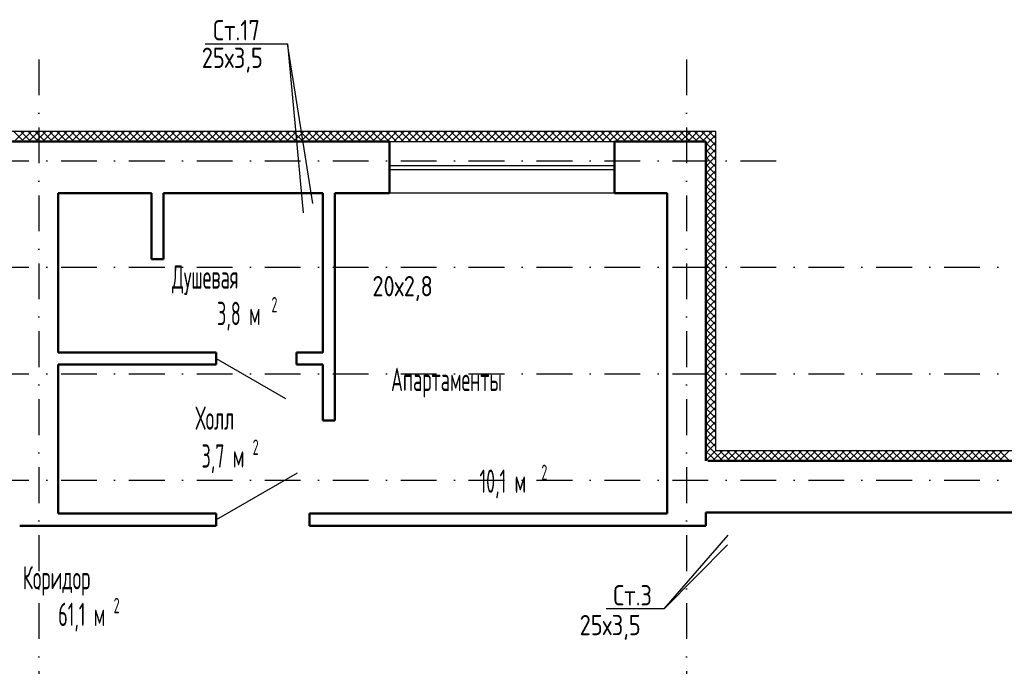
# Model space of a CAD drawing. Extents: x -1560602 to 321118, y -2308202 to -430103.
# Tile 75 of 104: x -1516129 to -1506414, y -2112330 to -2105953. Entities that reach past the tile are written whole.
import ezdxf
from ezdxf.enums import TextEntityAlignment as Align

# ---------------------------------------------------------------- set-up
doc = ezdxf.new("R2010")
doc.units = 0
doc.header["$MEASUREMENT"] = 0
doc.linetypes.add('Dot & Dashed', pattern=[670.277762, 352.777767, -176.388884, 0, -141.111112])
doc.linetypes.add('Штрихпунктирная', pattern=[0.670278, 0.352778, -0.176389, 0, -0.141111])
doc.layers.get('0').update_dxf_attribs({"color": 255, "linetype": 'CONTINUOUS'})
for name, color, linetype in [('Оси', 253, 'Dot & Dashed'), ('отделка', 240, 'CONTINUOUS'), ('Текст', 7, 'CONTINUOUS'), ('Утеплитель', 6, 'CONTINUOUS')]:
    doc.layers.add(name, color=color, linetype=linetype)
doc.layers.add('стены', color=5, linetype='CONTINUOUS', lineweight=50)
doc.styles.get("Standard").update_dxf_attribs({"font": 'spds.shx', "width": 0.7, "height": 250})

msp = doc.modelspace()

# ---------------------------------------------------------------- linework, layer by layer
at = {"color": 0}
for p, q in [((-1514299.7, -2106190.4), (-1513485.9, -2106190.4)), ((-1513237.1, -2107764.2, 0), (-1513485.9, -2106190.4)), ((-1513485.9, -2106190.4), (-1513331.1, -2107858.2, 0)), ((-1509771.8, -2111763.5, 0), (-1509139.8, -2111038.2, 0)), ((-1509144, -2111132.1, 0), (-1509771.8, -2111763.5, 0)), ((-1509771.8, -2111763.5, 0), (-1510342, -2111763.5, 0))]:
    msp.add_line(p, q, dxfattribs=at)
at = {"layer": 'Оси', "color": 0, "linetype": 'Штрихпунктирная', "lineweight": -3, "ltscale": 1000}
for p, q in [((-1515939.3, -2106344.8), (-1515939.3, -2121201.6)), ((-1515939.3, -2106344.8), (-1515939.3, -2121201.6)), ((-1509549.3, -2106344.8), (-1509549.3, -2132549.8)), ((-1556614.6, -2107344.8), (-1508549.3, -2107344.8)), ((-1556614.6, -2108394.8), (-1497159.3, -2108394.8)), ((-1556614.6, -2109444.8), (-1497159.3, -2109444.8)), ((-1556614.6, -2110494.8), (-1497159.3, -2110494.8))]:
    msp.add_line(p, q, dxfattribs=at)
at = {"layer": 'отделка', "color": 0, "ltscale": 100}
for p, q in [((-1512479.3, -2107154.4), (-1510259.3, -2107154.4)), ((-1512479.3, -2107389.4), (-1510259.3, -2107389.4)), ((-1512479.3, -2107429.4), (-1510259.3, -2107429.4)), ((-1510259.3, -2107664.4), (-1512479.3, -2107664.4)), ((-1514189.4, -2109294.4), (-1513505.2, -2109689.4)), ((-1513392.6, -2110424.5), (-1514189.4, -2110884.5))]:
    msp.add_line(p, q, dxfattribs=at)
at = {"layer": 'стены', "color": 0, "linetype": 'Continuous'}
for p, q in [((-1512479.3, -2107154.4), (-1519399.3, -2107154.4)), ((-1512479.3, -2107154.4), (-1512479.3, -2107224.4)), ((-1512479.3, -2107154.4), (-1512479.3, -2107224.4)), ((-1509359.3, -2107154.4), (-1510259.3, -2107154.4)), ((-1510259.3, -2107154.4), (-1510259.3, -2107224.4)), ((-1510259.3, -2107154.4), (-1510259.3, -2107224.4)), ((-1509359.3, -2110304.5), (-1509359.3, -2107154.4)), ((-1509359.3, -2107154.4), (-1509359.3, -2107154.4)), ((-1512479.3, -2107224.4), (-1512479.3, -2107664.4)), ((-1510259.3, -2107224.4), (-1510259.3, -2107664.4)), ((-1515749.3, -2109234.4), (-1515749.3, -2107664.4)), ((-1515749.3, -2107664.4), (-1514829.4, -2107664.4)), ((-1515749.3, -2109211.4), (-1515749.3, -2107687.4)), ((-1514852.3, -2107664.4), (-1515726.3, -2107664.4)), ((-1514829.4, -2107664.4), (-1514829.4, -2108314.4)), ((-1514709.4, -2108314.4), (-1514709.4, -2107664.4)), ((-1514709.4, -2107664.4), (-1513139.4, -2107664.4)), ((-1513139.4, -2107664.4), (-1513139.4, -2109234.4)), ((-1513019.4, -2109904.5), (-1513019.4, -2107664.4)), ((-1513019.4, -2107664.4), (-1512479.3, -2107664.4)), ((-1510259.3, -2107664.4), (-1509739.3, -2107664.4)), ((-1509739.3, -2107664.4), (-1509739.3, -2110824.5)), ((-1514829.4, -2108314.4), (-1514709.4, -2108314.4)), ((-1514189.4, -2109234.4), (-1515749.3, -2109234.4)), ((-1513139.4, -2109234.4), (-1513399.4, -2109234.4)), ((-1515749.3, -2109354.4), (-1514189.4, -2109354.4)), ((-1515749.3, -2110824.5), (-1515749.3, -2109354.4)), ((-1513399.4, -2109354.4), (-1513139.4, -2109354.4)), ((-1513139.4, -2109354.4), (-1513139.4, -2109904.5)), ((-1513019.4, -2109904.5), (-1513139.4, -2109904.5)), ((-1506034.3, -2110304.5), (-1509338, -2110304.5)), ((-1514189.4, -2110824.5), (-1515749.3, -2110824.5)), ((-1509739.3, -2110824.5), (-1513269.4, -2110824.5)), ((-1509359.3, -2110944.5), (-1509359.3, -2110814.5)), ((-1509359.3, -2110814.5), (-1506034.3, -2110814.5)), ((-1515749.3, -2110944.5), (-1516129.3, -2110944.5)), ((-1515749.3, -2110944.5), (-1514189.4, -2110944.5)), ((-1513269.4, -2110944.5), (-1509359.3, -2110944.5)), ((-1509359.3, -2110944.5), (-1509359.3, -2110944.5))]:
    msp.add_line(p, q, dxfattribs=at)
at = {"layer": 'стены', "color": 0, "ltscale": 100}
for p, q in [((-1514189.4, -2109234.4), (-1514189.4, -2109354.4)), ((-1513399.4, -2109234.4), (-1513399.4, -2109354.4)), ((-1514189.4, -2110824.5), (-1514189.4, -2110944.5)), ((-1513269.4, -2110824.5), (-1513269.4, -2110944.5))]:
    msp.add_line(p, q, dxfattribs=at)
at = {"layer": 'Утеплитель', "color": 0, "linetype": 'Continuous'}
for p, q in [((-1509359.3, -2107054.4), (-1521619.3, -2107054.4)), ((-1516088.7, -2107154.4), (-1516188.7, -2107054.4)), ((-1516184.7, -2107154.4), (-1516084.7, -2107054.4)), ((-1516018, -2107154.4), (-1516118, -2107054.4)), ((-1516114, -2107154.4), (-1516014, -2107054.4)), ((-1515947.3, -2107154.4), (-1516047.3, -2107054.4)), ((-1516043.3, -2107154.4), (-1515943.3, -2107054.4)), ((-1515876.6, -2107154.4), (-1515976.6, -2107054.4)), ((-1515972.6, -2107154.4), (-1515872.6, -2107054.4)), ((-1515805.9, -2107154.4), (-1515905.9, -2107054.4)), ((-1515901.8, -2107154.4), (-1515801.8, -2107054.4)), ((-1515735.1, -2107154.4), (-1515835.1, -2107054.4)), ((-1515831.1, -2107154.4), (-1515731.1, -2107054.4)), ((-1515664.4, -2107154.4), (-1515764.4, -2107054.4)), ((-1515760.4, -2107154.4), (-1515660.4, -2107054.4)), ((-1515593.7, -2107154.4), (-1515693.7, -2107054.4)), ((-1515689.7, -2107154.4), (-1515589.7, -2107054.4)), ((-1515523, -2107154.4), (-1515623, -2107054.4)), ((-1515619, -2107154.4), (-1515519, -2107054.4)), ((-1515452.3, -2107154.4), (-1515552.3, -2107054.4)), ((-1515548.3, -2107154.4), (-1515448.3, -2107054.4)), ((-1515381.6, -2107154.4), (-1515481.6, -2107054.4)), ((-1515477.6, -2107154.4), (-1515377.6, -2107054.4)), ((-1515310.9, -2107154.4), (-1515410.9, -2107054.4)), ((-1515406.9, -2107154.4), (-1515306.9, -2107054.4)), ((-1515240.2, -2107154.4), (-1515340.2, -2107054.4)), ((-1515336.2, -2107154.4), (-1515236.2, -2107054.4)), ((-1515169.5, -2107154.4), (-1515269.5, -2107054.4)), ((-1515265.5, -2107154.4), (-1515165.5, -2107054.4)), ((-1515098.7, -2107154.4), (-1515198.7, -2107054.4)), ((-1515194.7, -2107154.4), (-1515094.7, -2107054.4)), ((-1515028, -2107154.4), (-1515128, -2107054.4)), ((-1515124, -2107154.4), (-1515024, -2107054.4)), ((-1514957.3, -2107154.4), (-1515057.3, -2107054.4)), ((-1515053.3, -2107154.4), (-1514953.3, -2107054.4)), ((-1514886.6, -2107154.4), (-1514986.6, -2107054.4)), ((-1514982.6, -2107154.4), (-1514882.6, -2107054.4)), ((-1514815.9, -2107154.4), (-1514915.9, -2107054.4)), ((-1514911.9, -2107154.4), (-1514811.9, -2107054.4)), ((-1514745.2, -2107154.4), (-1514845.2, -2107054.4)), ((-1514841.2, -2107154.4), (-1514741.2, -2107054.4)), ((-1514674.5, -2107154.4), (-1514774.5, -2107054.4)), ((-1514770.5, -2107154.4), (-1514670.5, -2107054.4)), ((-1514603.8, -2107154.4), (-1514703.8, -2107054.4)), ((-1514699.8, -2107154.4), (-1514599.8, -2107054.4)), ((-1514533.1, -2107154.4), (-1514633.1, -2107054.4)), ((-1514629.1, -2107154.4), (-1514529.1, -2107054.4)), ((-1514462.4, -2107154.4), (-1514562.4, -2107054.4)), ((-1514558.3, -2107154.4), (-1514458.3, -2107054.4)), ((-1514391.6, -2107154.4), (-1514491.6, -2107054.4)), ((-1514487.6, -2107154.4), (-1514387.6, -2107054.4)), ((-1514320.9, -2107154.4), (-1514420.9, -2107054.4)), ((-1514416.9, -2107154.4), (-1514316.9, -2107054.4)), ((-1514250.2, -2107154.4), (-1514350.2, -2107054.4)), ((-1514346.2, -2107154.4), (-1514246.2, -2107054.4)), ((-1514179.5, -2107154.4), (-1514279.5, -2107054.4)), ((-1514275.5, -2107154.4), (-1514175.5, -2107054.4)), ((-1514108.8, -2107154.4), (-1514208.8, -2107054.4)), ((-1514204.8, -2107154.4), (-1514104.8, -2107054.4)), ((-1514038.1, -2107154.4), (-1514138.1, -2107054.4)), ((-1514134.1, -2107154.4), (-1514034.1, -2107054.4)), ((-1513967.4, -2107154.4), (-1514067.4, -2107054.4)), ((-1514063.4, -2107154.4), (-1513963.4, -2107054.4)), ((-1513896.7, -2107154.4), (-1513996.7, -2107054.4)), ((-1513992.7, -2107154.4), (-1513892.7, -2107054.4)), ((-1513826, -2107154.4), (-1513926, -2107054.4)), ((-1513921.9, -2107154.4), (-1513821.9, -2107054.4)), ((-1513755.2, -2107154.4), (-1513855.2, -2107054.4)), ((-1513851.2, -2107154.4), (-1513751.2, -2107054.4)), ((-1513684.5, -2107154.4), (-1513784.5, -2107054.4)), ((-1513780.5, -2107154.4), (-1513680.5, -2107054.4)), ((-1513613.8, -2107154.4), (-1513713.8, -2107054.4)), ((-1513709.8, -2107154.4), (-1513609.8, -2107054.4)), ((-1513543.1, -2107154.4), (-1513643.1, -2107054.4)), ((-1513639.1, -2107154.4), (-1513539.1, -2107054.4)), ((-1513472.4, -2107154.4), (-1513572.4, -2107054.4)), ((-1513568.4, -2107154.4), (-1513468.4, -2107054.4)), ((-1513401.7, -2107154.4), (-1513501.7, -2107054.4)), ((-1513497.7, -2107154.4), (-1513397.7, -2107054.4)), ((-1513331, -2107154.4), (-1513431, -2107054.4)), ((-1513427, -2107154.4), (-1513327, -2107054.4)), ((-1513260.3, -2107154.4), (-1513360.3, -2107054.4)), ((-1513356.3, -2107154.4), (-1513256.3, -2107054.4)), ((-1513189.6, -2107154.4), (-1513289.6, -2107054.4)), ((-1513285.6, -2107154.4), (-1513185.6, -2107054.4)), ((-1513118.8, -2107154.4), (-1513218.8, -2107054.4)), ((-1513214.8, -2107154.4), (-1513114.8, -2107054.4)), ((-1513048.1, -2107154.4), (-1513148.1, -2107054.4)), ((-1513144.1, -2107154.4), (-1513044.1, -2107054.4)), ((-1512977.4, -2107154.4), (-1513077.4, -2107054.4)), ((-1513073.4, -2107154.4), (-1512973.4, -2107054.4)), ((-1512906.7, -2107154.4), (-1513006.7, -2107054.4)), ((-1513002.7, -2107154.4), (-1512902.7, -2107054.4)), ((-1512836, -2107154.4), (-1512936, -2107054.4)), ((-1512932, -2107154.4), (-1512832, -2107054.4)), ((-1512765.3, -2107154.4), (-1512865.3, -2107054.4)), ((-1512861.3, -2107154.4), (-1512761.3, -2107054.4)), ((-1512694.6, -2107154.4), (-1512794.6, -2107054.4)), ((-1512790.6, -2107154.4), (-1512690.6, -2107054.4)), ((-1512623.9, -2107154.4), (-1512723.9, -2107054.4)), ((-1512719.9, -2107154.4), (-1512619.9, -2107054.4)), ((-1512553.2, -2107154.4), (-1512653.2, -2107054.4)), ((-1512649.2, -2107154.4), (-1512549.2, -2107054.4)), ((-1512482.5, -2107154.4), (-1512582.5, -2107054.4)), ((-1512578.4, -2107154.4), (-1512478.4, -2107054.4)), ((-1512411.7, -2107154.4), (-1512511.7, -2107054.4)), ((-1512507.7, -2107154.4), (-1512407.7, -2107054.4)), ((-1512341, -2107154.4), (-1512441, -2107054.4)), ((-1512437, -2107154.4), (-1512337, -2107054.4)), ((-1512270.3, -2107154.4), (-1512370.3, -2107054.4)), ((-1512366.3, -2107154.4), (-1512266.3, -2107054.4)), ((-1512199.6, -2107154.4), (-1512299.6, -2107054.4)), ((-1512295.6, -2107154.4), (-1512195.6, -2107054.4)), ((-1512128.9, -2107154.4), (-1512228.9, -2107054.4)), ((-1512224.9, -2107154.4), (-1512124.9, -2107054.4)), ((-1512058.2, -2107154.4), (-1512158.2, -2107054.4)), ((-1512154.2, -2107154.4), (-1512054.2, -2107054.4)), ((-1511987.5, -2107154.4), (-1512087.5, -2107054.4)), ((-1512083.5, -2107154.4), (-1511983.5, -2107054.4)), ((-1511916.8, -2107154.4), (-1512016.8, -2107054.4)), ((-1512012.8, -2107154.4), (-1511912.8, -2107054.4)), ((-1511846.1, -2107154.4), (-1511946.1, -2107054.4)), ((-1511942, -2107154.4), (-1511842, -2107054.4)), ((-1511775.3, -2107154.4), (-1511875.3, -2107054.4)), ((-1511871.3, -2107154.4), (-1511771.3, -2107054.4)), ((-1511704.6, -2107154.4), (-1511804.6, -2107054.4)), ((-1511800.6, -2107154.4), (-1511700.6, -2107054.4)), ((-1511633.9, -2107154.4), (-1511733.9, -2107054.4)), ((-1511729.9, -2107154.4), (-1511629.9, -2107054.4)), ((-1511563.2, -2107154.4), (-1511663.2, -2107054.4)), ((-1511659.2, -2107154.4), (-1511559.2, -2107054.4)), ((-1511492.5, -2107154.4), (-1511592.5, -2107054.4)), ((-1511588.5, -2107154.4), (-1511488.5, -2107054.4)), ((-1511421.8, -2107154.4), (-1511521.8, -2107054.4)), ((-1511517.8, -2107154.4), (-1511417.8, -2107054.4)), ((-1511351.1, -2107154.4), (-1511451.1, -2107054.4)), ((-1511447.1, -2107154.4), (-1511347.1, -2107054.4)), ((-1511280.4, -2107154.4), (-1511380.4, -2107054.4)), ((-1511376.4, -2107154.4), (-1511276.4, -2107054.4)), ((-1511209.7, -2107154.4), (-1511309.7, -2107054.4)), ((-1511305.7, -2107154.4), (-1511205.7, -2107054.4)), ((-1511138.9, -2107154.4), (-1511238.9, -2107054.4)), ((-1511234.9, -2107154.4), (-1511134.9, -2107054.4)), ((-1511068.2, -2107154.4), (-1511168.2, -2107054.4)), ((-1511164.2, -2107154.4), (-1511064.2, -2107054.4)), ((-1510997.5, -2107154.4), (-1511097.5, -2107054.4)), ((-1511093.5, -2107154.4), (-1510993.5, -2107054.4)), ((-1510926.8, -2107154.4), (-1511026.8, -2107054.4)), ((-1511022.8, -2107154.4), (-1510922.8, -2107054.4)), ((-1510856.1, -2107154.4), (-1510956.1, -2107054.4)), ((-1510952.1, -2107154.4), (-1510852.1, -2107054.4)), ((-1510785.4, -2107154.4), (-1510885.4, -2107054.4)), ((-1510881.4, -2107154.4), (-1510781.4, -2107054.4)), ((-1510714.7, -2107154.4), (-1510814.7, -2107054.4)), ((-1510810.7, -2107154.4), (-1510710.7, -2107054.4)), ((-1510644, -2107154.4), (-1510744, -2107054.4)), ((-1510740, -2107154.4), (-1510640, -2107054.4)), ((-1510573.3, -2107154.4), (-1510673.3, -2107054.4)), ((-1510669.3, -2107154.4), (-1510569.3, -2107054.4)), ((-1510502.6, -2107154.4), (-1510602.6, -2107054.4)), ((-1510598.5, -2107154.4), (-1510498.5, -2107054.4)), ((-1510431.8, -2107154.4), (-1510531.8, -2107054.4)), ((-1510527.8, -2107154.4), (-1510427.8, -2107054.4)), ((-1510361.1, -2107154.4), (-1510461.1, -2107054.4)), ((-1510457.1, -2107154.4), (-1510357.1, -2107054.4)), ((-1510290.4, -2107154.4), (-1510390.4, -2107054.4)), ((-1510386.4, -2107154.4), (-1510286.4, -2107054.4)), ((-1510219.7, -2107154.4), (-1510319.7, -2107054.4)), ((-1510315.7, -2107154.4), (-1510215.7, -2107054.4)), ((-1510149, -2107154.4), (-1510249, -2107054.4)), ((-1510245, -2107154.4), (-1510145, -2107054.4)), ((-1510078.3, -2107154.4), (-1510178.3, -2107054.4)), ((-1510174.3, -2107154.4), (-1510074.3, -2107054.4)), ((-1510007.6, -2107154.4), (-1510107.6, -2107054.4)), ((-1510103.6, -2107154.4), (-1510003.6, -2107054.4)), ((-1509936.9, -2107154.4), (-1510036.9, -2107054.4)), ((-1510032.9, -2107154.4), (-1509932.9, -2107054.4)), ((-1509866.2, -2107154.4), (-1509966.2, -2107054.4)), ((-1509962.1, -2107154.4), (-1509862.1, -2107054.4)), ((-1509795.4, -2107154.4), (-1509895.4, -2107054.4)), ((-1509891.4, -2107154.4), (-1509791.4, -2107054.4)), ((-1509724.7, -2107154.4), (-1509824.7, -2107054.4)), ((-1509820.7, -2107154.4), (-1509720.7, -2107054.4)), ((-1509654, -2107154.4), (-1509754, -2107054.4)), ((-1509750, -2107154.4), (-1509650, -2107054.4)), ((-1509583.3, -2107154.4), (-1509683.3, -2107054.4)), ((-1509679.3, -2107154.4), (-1509579.3, -2107054.4)), ((-1509512.6, -2107154.4), (-1509612.6, -2107054.4)), ((-1509608.6, -2107154.4), (-1509508.6, -2107054.4)), ((-1509441.9, -2107154.4), (-1509541.9, -2107054.4)), ((-1509537.9, -2107154.4), (-1509437.9, -2107054.4)), ((-1509371.2, -2107154.4), (-1509471.2, -2107054.4)), ((-1509467.2, -2107154.4), (-1509367.2, -2107054.4)), ((-1509359.3, -2107095.6), (-1509400.5, -2107054.4)), ((-1509259.3, -2107054.4), (-1509359.3, -2107054.4)), ((-1509359.3, -2107117.3), (-1509296.5, -2107054.4)), ((-1509290.3, -2107093.9), (-1509329.8, -2107054.4)), ((-1509259.3, -2110204.5), (-1509259.3, -2107054.4)), ((-1509396.5, -2107154.4), (-1509359.3, -2107117.3)), ((-1509321.5, -2107133.4), (-1509359.3, -2107095.6)), ((-1509359.3, -2107188), (-1509325.8, -2107154.4)), ((-1509359.3, -2107258.7), (-1509259.3, -2107158.7)), ((-1509325.8, -2107154.4), (-1509259.3, -2107088)), ((-1509300.5, -2107154.4), (-1509321.5, -2107133.4)), ((-1509259.3, -2107195.6), (-1509300.5, -2107154.4)), ((-1509259.3, -2107124.9), (-1509290.3, -2107093.9)), ((-1509359.3, -2107329.4), (-1509259.3, -2107229.4)), ((-1509259.3, -2107337), (-1509359.3, -2107237)), ((-1509259.3, -2107266.3), (-1509352.6, -2107173)), ((-1509359.3, -2107400.1), (-1509259.3, -2107300.1)), ((-1509259.3, -2107407.7), (-1509359.3, -2107307.7)), ((-1509359.3, -2107470.8), (-1509259.3, -2107370.8)), ((-1509259.3, -2107478.4), (-1509359.3, -2107378.4)), ((-1509359.3, -2107541.6), (-1509259.3, -2107441.6)), ((-1509259.3, -2107549.2), (-1509359.3, -2107449.2)), ((-1509359.3, -2107612.3), (-1509259.3, -2107512.3)), ((-1509259.3, -2107619.9), (-1509359.3, -2107519.9)), ((-1509359.3, -2107683), (-1509259.3, -2107583)), ((-1509259.3, -2107690.6), (-1509359.3, -2107590.6)), ((-1509359.3, -2107753.7), (-1509259.3, -2107653.7)), ((-1509259.3, -2107761.3), (-1509359.3, -2107661.3)), ((-1509359.3, -2107824.4), (-1509259.3, -2107724.4)), ((-1509259.3, -2107832), (-1509359.3, -2107732)), ((-1509359.3, -2107895.1), (-1509259.3, -2107795.1)), ((-1509259.3, -2107902.7), (-1509359.3, -2107802.7)), ((-1509359.3, -2107965.8), (-1509259.3, -2107865.8)), ((-1509259.3, -2107973.4), (-1509359.3, -2107873.4)), ((-1509359.3, -2108036.5), (-1509259.3, -2107936.5)), ((-1509259.3, -2108044.1), (-1509359.3, -2107944.1)), ((-1509359.3, -2108107.2), (-1509259.3, -2108007.2)), ((-1509259.3, -2108114.8), (-1509359.3, -2108014.8)), ((-1509359.3, -2108178), (-1509259.3, -2108078)), ((-1509259.3, -2108185.6), (-1509359.3, -2108085.6)), ((-1509359.3, -2108248.7), (-1509259.3, -2108148.7)), ((-1509259.3, -2108256.3), (-1509359.3, -2108156.3)), ((-1509359.3, -2108319.4), (-1509259.3, -2108219.4)), ((-1509259.3, -2108327), (-1509359.3, -2108227)), ((-1509359.3, -2108390.1), (-1509259.3, -2108290.1)), ((-1509259.3, -2108397.7), (-1509359.3, -2108297.7)), ((-1509359.3, -2108460.8), (-1509259.3, -2108360.8)), ((-1509259.3, -2108468.4), (-1509359.3, -2108368.4)), ((-1509359.3, -2108531.5), (-1509259.3, -2108431.5)), ((-1509259.3, -2108539.1), (-1509359.3, -2108439.1)), ((-1509359.3, -2108602.2), (-1509259.3, -2108502.2)), ((-1509259.3, -2108609.8), (-1509359.3, -2108509.8)), ((-1509359.3, -2108672.9), (-1509259.3, -2108572.9)), ((-1509259.3, -2108680.5), (-1509359.3, -2108580.5)), ((-1509359.3, -2108743.6), (-1509259.3, -2108643.6)), ((-1509259.3, -2108751.2), (-1509359.3, -2108651.2)), ((-1509359.3, -2108814.3), (-1509259.3, -2108714.3)), ((-1509259.3, -2108821.9), (-1509359.3, -2108721.9)), ((-1509359.3, -2108885.1), (-1509259.3, -2108785.1)), ((-1509259.3, -2108892.7), (-1509359.3, -2108792.7)), ((-1509359.3, -2108955.8), (-1509259.3, -2108855.8)), ((-1509259.3, -2108963.4), (-1509359.3, -2108863.4)), ((-1509359.3, -2109026.5), (-1509259.3, -2108926.5)), ((-1509259.3, -2109034.1), (-1509359.3, -2108934.1)), ((-1509359.3, -2109097.2), (-1509259.3, -2108997.2)), ((-1509259.3, -2109104.8), (-1509359.3, -2109004.8)), ((-1509359.3, -2109167.9), (-1509259.3, -2109067.9)), ((-1509259.3, -2109175.5), (-1509359.3, -2109075.5)), ((-1509359.3, -2109238.6), (-1509259.3, -2109138.6)), ((-1509259.3, -2109246.2), (-1509359.3, -2109146.2)), ((-1509359.3, -2109309.3), (-1509259.3, -2109209.3)), ((-1509259.3, -2109316.9), (-1509359.3, -2109216.9)), ((-1509359.3, -2109380), (-1509259.3, -2109280)), ((-1509259.3, -2109387.6), (-1509359.3, -2109287.6)), ((-1509359.3, -2109450.7), (-1509259.3, -2109350.7)), ((-1509259.3, -2109458.3), (-1509359.3, -2109358.3)), ((-1509359.3, -2109521.5), (-1509259.3, -2109421.5)), ((-1509259.3, -2109529.1), (-1509359.3, -2109429.1)), ((-1509359.3, -2109592.2), (-1509259.3, -2109492.2)), ((-1509259.3, -2109599.8), (-1509359.3, -2109499.8)), ((-1509359.3, -2109662.9), (-1509259.3, -2109562.9)), ((-1509259.3, -2109670.5), (-1509359.3, -2109570.5)), ((-1509359.3, -2109733.6), (-1509259.3, -2109633.6)), ((-1509259.3, -2109741.2), (-1509359.3, -2109641.2)), ((-1509359.3, -2109804.3), (-1509259.3, -2109704.3)), ((-1509259.3, -2109811.9), (-1509359.3, -2109711.9)), ((-1509359.3, -2109875), (-1509259.3, -2109775)), ((-1509259.3, -2109882.6), (-1509359.3, -2109782.6)), ((-1509359.3, -2109945.7), (-1509259.3, -2109845.7)), ((-1509259.3, -2109953.3), (-1509359.3, -2109853.3)), ((-1509359.3, -2110016.4), (-1509259.3, -2109916.4)), ((-1509259.3, -2110024), (-1509359.3, -2109924)), ((-1509359.3, -2110087.1), (-1509259.3, -2109987.1)), ((-1509259.3, -2110094.7), (-1509359.3, -2109994.7)), ((-1509359.3, -2110157.9), (-1509259.3, -2110057.9)), ((-1509259.3, -2110165.4), (-1509359.3, -2110065.4)), ((-1509291, -2110204.5), (-1509359.3, -2110136.2)), ((-1509335.2, -2110204.5), (-1509259.3, -2110128.6)), ((-1509359.3, -2110228.6), (-1509335.2, -2110204.5)), ((-1509359.3, -2110299.3), (-1509264.5, -2110204.5)), ((-1509304.4, -2110261.8), (-1509359.3, -2110206.9)), ((-1509261.7, -2110304.5), (-1509304.4, -2110261.8)), ((-1509273.3, -2110222.2), (-1509291, -2110204.5)), ((-1509259.3, -2110236.2), (-1509273.3, -2110222.2)), ((-1509264.5, -2110204.5), (-1509259.3, -2110199.3)), ((-1508894.3, -2110204.5), (-1509259.3, -2110204.5)), ((-1509259.3, -2110270), (-1509193.8, -2110204.5)), ((-1509191, -2110304.5), (-1509259.3, -2110236.2)), ((-1509223.1, -2110304.5), (-1509123.1, -2110204.5)), ((-1509120.3, -2110304.5), (-1509220.3, -2110204.5)), ((-1509152.4, -2110304.5), (-1509052.4, -2110204.5)), ((-1509049.6, -2110304.5), (-1509149.6, -2110204.5)), ((-1509081.7, -2110304.5), (-1508981.7, -2110204.5)), ((-1508978.9, -2110304.5), (-1509078.9, -2110204.5)), ((-1509010.9, -2110304.5), (-1508910.9, -2110204.5)), ((-1508908.2, -2110304.5), (-1509008.2, -2110204.5)), ((-1508940.2, -2110304.5), (-1508894.3, -2110258.5)), ((-1508894.3, -2110247.6), (-1508937.5, -2110204.5)), ((-1498359.3, -2110204.5), (-1508894.3, -2110204.5)), ((-1508894.3, -2110258.5), (-1508840.2, -2110204.5)), ((-1508837.5, -2110304.5), (-1508894.3, -2110247.6)), ((-1508869.5, -2110304.5), (-1508769.5, -2110204.5)), ((-1508766.8, -2110304.5), (-1508866.8, -2110204.5)), ((-1508798.8, -2110304.5), (-1508698.8, -2110204.5)), ((-1508696, -2110304.5), (-1508796, -2110204.5)), ((-1508728.1, -2110304.5), (-1508628.1, -2110204.5)), ((-1508625.3, -2110304.5), (-1508725.3, -2110204.5)), ((-1508657.4, -2110304.5), (-1508557.4, -2110204.5)), ((-1508554.6, -2110304.5), (-1508654.6, -2110204.5)), ((-1508586.7, -2110304.5), (-1508486.7, -2110204.5)), ((-1508483.9, -2110304.5), (-1508583.9, -2110204.5)), ((-1508516, -2110304.5), (-1508416, -2110204.5)), ((-1508413.2, -2110304.5), (-1508513.2, -2110204.5)), ((-1508445.3, -2110304.5), (-1508345.3, -2110204.5)), ((-1508342.5, -2110304.5), (-1508442.5, -2110204.5)), ((-1508374.5, -2110304.5), (-1508274.5, -2110204.5)), ((-1508271.8, -2110304.5), (-1508371.8, -2110204.5)), ((-1508303.8, -2110304.5), (-1508203.8, -2110204.5)), ((-1508201.1, -2110304.5), (-1508301.1, -2110204.5)), ((-1508233.1, -2110304.5), (-1508133.1, -2110204.5)), ((-1508130.4, -2110304.5), (-1508230.4, -2110204.5)), ((-1508162.4, -2110304.5), (-1508062.4, -2110204.5)), ((-1508059.6, -2110304.5), (-1508159.6, -2110204.5)), ((-1508091.7, -2110304.5), (-1507991.7, -2110204.5)), ((-1507988.9, -2110304.5), (-1508088.9, -2110204.5)), ((-1508021, -2110304.5), (-1507921, -2110204.5)), ((-1507918.2, -2110304.5), (-1508018.2, -2110204.5)), ((-1507950.3, -2110304.5), (-1507850.3, -2110204.5)), ((-1507847.5, -2110304.5), (-1507947.5, -2110204.5)), ((-1507879.6, -2110304.5), (-1507779.6, -2110204.5)), ((-1507776.8, -2110304.5), (-1507876.8, -2110204.5)), ((-1507808.9, -2110304.5), (-1507708.9, -2110204.5)), ((-1507706.1, -2110304.5), (-1507806.1, -2110204.5)), ((-1507738.2, -2110304.5), (-1507638.2, -2110204.5)), ((-1507635.4, -2110304.5), (-1507735.4, -2110204.5)), ((-1507667.4, -2110304.5), (-1507567.4, -2110204.5)), ((-1507564.7, -2110304.5), (-1507664.7, -2110204.5)), ((-1507596.7, -2110304.5), (-1507496.7, -2110204.5)), ((-1507494, -2110304.5), (-1507594, -2110204.5)), ((-1507526, -2110304.5), (-1507426, -2110204.5)), ((-1507423.3, -2110304.5), (-1507523.3, -2110204.5)), ((-1507455.3, -2110304.5), (-1507355.3, -2110204.5)), ((-1507352.5, -2110304.5), (-1507452.5, -2110204.5)), ((-1507384.6, -2110304.5), (-1507284.6, -2110204.5)), ((-1507281.8, -2110304.5), (-1507381.8, -2110204.5)), ((-1507313.9, -2110304.5), (-1507213.9, -2110204.5)), ((-1507211.1, -2110304.5), (-1507311.1, -2110204.5)), ((-1507243.2, -2110304.5), (-1507143.2, -2110204.5)), ((-1507140.4, -2110304.5), (-1507240.4, -2110204.5)), ((-1507172.5, -2110304.5), (-1507072.5, -2110204.5)), ((-1507069.7, -2110304.5), (-1507169.7, -2110204.5)), ((-1507101.8, -2110304.5), (-1507001.8, -2110204.5)), ((-1506999, -2110304.5), (-1507099, -2110204.5)), ((-1507031, -2110304.5), (-1506931, -2110204.5)), ((-1506928.3, -2110304.5), (-1507028.3, -2110204.5)), ((-1506960.3, -2110304.5), (-1506860.3, -2110204.5)), ((-1506857.6, -2110304.5), (-1506957.6, -2110204.5)), ((-1506889.6, -2110304.5), (-1506789.6, -2110204.5)), ((-1506786.9, -2110304.5), (-1506886.9, -2110204.5)), ((-1506818.9, -2110304.5), (-1506718.9, -2110204.5)), ((-1506716.1, -2110304.5), (-1506816.1, -2110204.5)), ((-1506748.2, -2110304.5), (-1506648.2, -2110204.5)), ((-1506645.4, -2110304.5), (-1506745.4, -2110204.5)), ((-1506677.5, -2110304.5), (-1506577.5, -2110204.5)), ((-1506574.7, -2110304.5), (-1506674.7, -2110204.5)), ((-1506606.8, -2110304.5), (-1506506.8, -2110204.5)), ((-1506504, -2110304.5), (-1506604, -2110204.5)), ((-1506536.1, -2110304.5), (-1506436.1, -2110204.5)), ((-1506433.3, -2110304.5), (-1506533.3, -2110204.5)), ((-1506465.4, -2110304.5), (-1506365.4, -2110204.5)), ((-1506362.6, -2110304.5), (-1506462.6, -2110204.5)), ((-1509335.6, -2110301.3), (-1509359.3, -2110277.6)), ((-1509332.4, -2110304.5), (-1509335.6, -2110301.3)), ((-1509293.8, -2110304.5), (-1509259.3, -2110270))]:
    msp.add_line(p, q, dxfattribs=at)

# ---------------------------------------------------------------- texts
at = {"color": 0}
for s, p in [('Ст.17', (-1513990.1, -2106056.7)), ('Ст.3', (-1510081.5, -2111629.8, 0))]:
    msp.add_text(s, height=200, dxfattribs=at).set_placement(p, align=Align.MIDDLE_CENTER)
for s, p in [('25х3,5', (-1514333.1, -2106428.5)), ('20х2,8', (-1512649.6, -2108680.9)), ('25х3,5', (-1510604.4, -2112023.1, 0))]:
    msp.add_text(s, height=200, dxfattribs=at).set_placement(p)
at = {"layer": 'Текст', "color": 0, "linetype": 'Continuous', "width": 0.7}
for s, height, p in [('Душевая', 230, (-1514626.7, -2108605.7)), ('2', 151.8, (-1513644.9, -2108839)), ('3,8 м', 230, (-1514181.8, -2108965.5)), ('Апартаменты', 230, (-1512465.1, -2109615.6)), ('Холл', 230, (-1514394.1, -2109997.2)), ('3,7 м', 230, (-1514335.1, -2110371.2)), ('2', 151.8, (-1513830.2, -2110244.7)), ('2', 151.8, (-1510982, -2110492.8)), ('10,1 м', 230, (-1511592, -2110619.3)), ('Коридор', 230, (-1516098.8, -2111571.1)), ('61,1 м', 230, (-1515749.1, -2111933)), ('2', 151.8, (-1515202, -2111806.5))]:
    msp.add_text(s, height=height, dxfattribs=at).set_placement(p)

doc.saveas('drawing.dxf')
